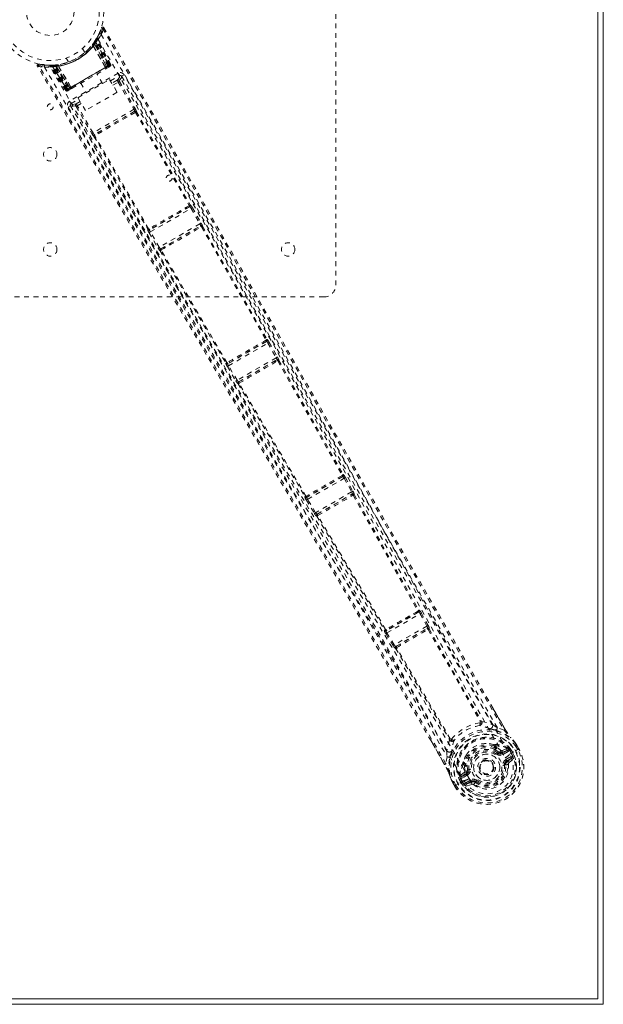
# Model space of a CAD drawing. Header units: inches. Extents: x 13.9 to 73.4, y 17.6 to 59.4.
# Tile 5 of 6: x 61.1 to 73.4, y 17.6 to 38.3. Entities that reach past the tile are written whole.
import ezdxf

# ---------------------------------------------------------------- set-up
doc = ezdxf.new("R2010")
doc.units = ezdxf.units.IN
doc.header["$MEASUREMENT"] = 0
doc.linetypes.add('SLD-Dashed', pattern=[0.075, 0.05, -0.025])
doc.linetypes.add('SLD-Solid', pattern=[0])

msp = doc.modelspace()

# ---------------------------------------------------------------- linework, layer by layer
at = {"color": 7, "linetype": 'SLD-Solid', "lineweight": 15}
for p, q in [((73.268, 59.246), (73.268, 17.732)), ((73.268, 17.732), (73.268, 59.246)), ((73.386, 59.364), (73.386, 17.614)), ((73.386, 17.614), (13.886, 17.614)), ((73.268, 17.732), (14.004, 17.732)), ((14.004, 17.732), (73.268, 17.732))]:
    msp.add_line(p, q, dxfattribs=at)
at = {"color": 7, "linetype": 'SLD-Dashed', "lineweight": 0}
for p, q in [((67.761, 44.239), (67.761, 32.739)), ((62.786, 38.02), (62.834, 38.144)), ((62.889, 38.15), (62.863, 38.135)), ((62.73, 37.913), (62.689, 37.85)), ((62.725, 37.907), (62.782, 38.013)), ((62.748, 37.945), (62.74, 37.931)), ((62.748, 37.916), (62.74, 37.902)), ((63.021, 37.374), (62.74, 37.902)), ((63.032, 37.381), (62.748, 37.916)), ((62.794, 38.037), (62.785, 38.014)), ((62.487, 37.631), (62.439, 37.714)), ((62.657, 37.808), (62.676, 37.835)), ((62.665, 37.773), (62.663, 37.77)), ((62.92, 37.315), (62.663, 37.77)), ((62.665, 37.773), (62.922, 37.317)), ((62.677, 37.832), (62.7, 37.815)), ((62.687, 37.846), (62.688, 37.848)), ((62.687, 37.817), (62.688, 37.819)), ((62.946, 37.33), (62.687, 37.817)), ((62.729, 37.883), (62.688, 37.819)), ((62.689, 37.85), (62.688, 37.848)), ((62.688, 37.819), (62.947, 37.331)), ((62.696, 37.86), (62.72, 37.844)), ((62.971, 37.345), (62.7, 37.815)), ((62.987, 37.354), (62.712, 37.832)), ((62.72, 37.844), (62.999, 37.361)), ((63.006, 37.361), (62.727, 37.886)), ((63.005, 37.365), (62.729, 37.883)), ((62.093, 37.514), (62.141, 37.431)), ((61.523, 37.387), (61.649, 37.372)), ((61.755, 37.362), (61.739, 37.362)), ((61.762, 37.361), (61.746, 37.361)), ((61.78, 37.348), (61.764, 37.348)), ((62.085, 36.834), (61.764, 37.348)), ((61.851, 37.365), (61.776, 37.362)), ((62.097, 36.84), (61.78, 37.348)), ((61.8, 37.351), (62.115, 36.847)), ((61.878, 37.351), (61.802, 37.348)), ((62.113, 36.85), (61.802, 37.348)), ((61.84, 37.365), (61.838, 37.364)), ((62.119, 36.853), (61.84, 37.336)), ((61.852, 37.366), (61.851, 37.365)), ((61.854, 37.366), (61.852, 37.366)), ((62.131, 36.86), (61.855, 37.337)), ((61.875, 37.339), (61.872, 37.367)), ((61.875, 37.339), (62.147, 36.869)), ((61.878, 37.351), (61.88, 37.351)), ((62.171, 36.883), (61.878, 37.351)), ((61.88, 37.351), (62.172, 36.884)), ((61.923, 37.374), (61.917, 37.373)), ((61.933, 37.348), (61.929, 37.349)), ((62.195, 36.897), (61.929, 37.349)), ((61.933, 37.348), (62.198, 36.899)), ((62.998, 37.361), (62.119, 36.853)), ((62.131, 36.86), (62.987, 37.354)), ((62.971, 37.345), (62.147, 36.869)), ((62.92, 37.315), (62.922, 37.317)), ((62.947, 37.331), (62.946, 37.33)), ((62.946, 37.297), (62.993, 37.325)), ((62.947, 37.331), (63.005, 37.365)), ((63.032, 37.381), (62.999, 37.361)), ((63.021, 37.374), (63.032, 37.381)), ((63.189, 37.196), (62.166, 36.606)), ((62.342, 36.68), (63.008, 37.065)), ((62.858, 36.978), (62.742, 37.18)), ((63.008, 37.065), (63.165, 36.793)), ((63.027, 37.033), (63.219, 37.144)), ((63.26, 37.133), (63.253, 37.141)), ((63.259, 37.133), (63.253, 37.141)), ((63.313, 37.163), (63.26, 37.133)), ((63.262, 37.13), (63.261, 37.131)), ((62.131, 36.86), (62.097, 36.84)), ((62.113, 36.85), (62.171, 36.883)), ((62.153, 36.839), (62.2, 36.867)), ((62.172, 36.884), (62.171, 36.883)), ((62.195, 36.897), (62.198, 36.899)), ((62.212, 36.874), (62.218, 36.877)), ((62.404, 36.985), (62.521, 36.783)), ((63.168, 37.048), (63.055, 36.983)), ((63.078, 36.944), (63.189, 37.009)), ((63.189, 37.009), (63.518, 36.436)), ((63.215, 37.024), (63.544, 36.451)), ((62.085, 36.834), (62.097, 36.84)), ((62.499, 36.408), (62.342, 36.68)), ((63.165, 36.793), (62.499, 36.408)), ((62.186, 36.512), (62.134, 36.482)), ((62.182, 36.523), (62.186, 36.512)), ((62.182, 36.523), (62.186, 36.514)), ((62.187, 36.511), (62.188, 36.509)), ((62.196, 36.554), (62.361, 36.648)), ((62.303, 36.497), (62.634, 35.926)), ((62.389, 36.599), (62.305, 36.55)), ((62.412, 36.56), (62.329, 36.512)), ((62.66, 35.941), (62.329, 36.512)), ((63.518, 36.436), (62.66, 35.941)), ((63.533, 36.394), (62.689, 35.906)), ((63.533, 36.394), (63.533, 36.393)), ((63.555, 36.37), (64.682, 34.415)), ((63.574, 36.382), (63.573, 36.382)), ((63.573, 36.382), (64.7, 34.427)), ((62.679, 35.866), (62.68, 35.866)), ((62.68, 35.866), (63.81, 33.912)), ((62.69, 35.907), (62.689, 35.906)), ((63.829, 33.922), (62.699, 35.876)), ((64.693, 34.386), (63.848, 33.898)), ((64.685, 34.384), (64.686, 34.384)), ((64.689, 34.386), (64.693, 34.386)), ((64.7, 34.427), (64.704, 34.427)), ((63.864, 33.856), (64.722, 34.351)), ((64.722, 34.351), (64.905, 34.028)), ((64.748, 34.365), (64.931, 34.043)), ((64.905, 34.028), (64.052, 33.536)), ((64.081, 33.501), (64.92, 33.985)), ((64.916, 33.982), (64.916, 33.982)), ((64.92, 33.985), (64.919, 33.984)), ((64.942, 33.961), (66.297, 31.584)), ((64.961, 33.974), (64.96, 33.973)), ((64.96, 33.973), (66.315, 31.596)), ((63.81, 33.912), (63.807, 33.909)), ((63.839, 33.841), (64.026, 33.521)), ((63.848, 33.898), (63.85, 33.902)), ((63.853, 33.904), (63.854, 33.904)), ((64.052, 33.536), (63.864, 33.856)), ((64.071, 33.46), (64.072, 33.46)), ((64.072, 33.46), (65.453, 31.098)), ((64.083, 33.501), (64.081, 33.501)), ((64.087, 33.503), (64.087, 33.503)), ((65.473, 31.108), (64.092, 33.47)), ((67.511, 32.489), (56.011, 32.489)), ((66.309, 31.556), (65.491, 31.083)), ((65.508, 31.042), (66.337, 31.52)), ((66.301, 31.554), (66.301, 31.554)), ((66.304, 31.556), (66.309, 31.556)), ((66.315, 31.596), (66.32, 31.596)), ((66.337, 31.52), (66.509, 31.212)), ((66.363, 31.535), (66.535, 31.227)), ((65.453, 31.098), (65.45, 31.094)), ((65.491, 31.083), (65.494, 31.088)), ((65.497, 31.09), (65.497, 31.09)), ((66.509, 31.212), (65.689, 30.739)), ((65.719, 30.704), (66.524, 31.169)), ((66.52, 31.165), (66.519, 31.165)), ((66.524, 31.169), (66.523, 31.168)), ((66.546, 31.144), (67.896, 28.74)), ((66.565, 31.158), (66.564, 31.156)), ((66.564, 31.156), (67.915, 28.753)), ((65.483, 31.026), (65.663, 30.723)), ((65.689, 30.739), (65.508, 31.042)), ((65.708, 30.663), (65.71, 30.663)), ((65.71, 30.663), (67.116, 28.292)), ((65.72, 30.704), (65.719, 30.704)), ((65.724, 30.706), (65.724, 30.706)), ((67.136, 28.301), (65.73, 30.673)), ((67.911, 28.713), (67.152, 28.275)), ((67.169, 28.233), (67.939, 28.677)), ((67.904, 28.713), (67.911, 28.713)), ((67.915, 28.753), (67.922, 28.753)), ((67.939, 28.677), (68.096, 28.39)), ((67.965, 28.692), (68.122, 28.405)), ((68.096, 28.39), (67.339, 27.953)), ((67.116, 28.292), (67.112, 28.286)), ((67.144, 28.218), (67.314, 27.938)), ((67.152, 28.275), (67.156, 28.281)), ((67.339, 27.953), (67.169, 28.233)), ((67.37, 27.919), (68.11, 28.346)), ((68.11, 28.346), (68.108, 28.344)), ((68.151, 28.335), (68.15, 28.333)), ((67.36, 27.878), (67.362, 27.878)), ((67.373, 27.92), (67.37, 27.919)), ((69.506, 25.901), (69.518, 25.903)), ((69.506, 25.863), (68.823, 25.468)), ((68.838, 25.425), (69.536, 25.828)), ((69.495, 25.861), (69.506, 25.863)), ((69.536, 25.828), (69.677, 25.569)), ((69.562, 25.842), (69.703, 25.583)), ((68.79, 25.487), (68.783, 25.478)), ((68.818, 25.496), (68.818, 25.496)), ((68.823, 25.468), (68.83, 25.477)), ((69.677, 25.569), (68.992, 25.174)), ((69.026, 25.141), (69.688, 25.523)), ((69.688, 25.523), (69.685, 25.52)), ((69.703, 25.583), (69.715, 25.558)), ((69.707, 25.495), (70.799, 23.562)), ((69.729, 25.512), (69.726, 25.508)), ((69.726, 25.508), (70.818, 23.576)), ((68.813, 25.409), (68.967, 25.158)), ((68.992, 25.174), (68.838, 25.425)), ((68.967, 25.158), (68.982, 25.135)), ((69.016, 25.1), (69.02, 25.101)), ((69.02, 25.101), (70.147, 23.189)), ((69.03, 25.142), (69.026, 25.141)), ((70.169, 23.198), (69.041, 25.111)), ((69.044, 25.118), (69.044, 25.118)), ((71.022, 23.92), (71.326, 23.394)), ((70.8, 23.561), (70.8, 23.562)), ((70.831, 23.563), (70.831, 23.563)), ((71.3, 23.38), (71.159, 23.431)), ((70.169, 23.198), (70.169, 23.197)), ((71.434, 23.23), (71.445, 23.216)), ((70.051, 22.658), (69.764, 23.155)), ((70.153, 23.171), (70.153, 23.171)), ((71.084, 23.08), (71.104, 23.069)), ((71.121, 23.003), (71.102, 23.037)), ((71.12, 23.051), (71.14, 23.017)), ((71.259, 22.953), (71.37, 22.993)), ((71.384, 22.989), (71.37, 22.993)), ((71.388, 22.987), (71.384, 22.989)), ((71.549, 23.092), (71.546, 23.096)), ((71.587, 22.97), (71.548, 23.036)), ((71.612, 22.984), (71.572, 23.052)), ((71.573, 23.052), (71.573, 23.052)), ((71.613, 22.985), (71.573, 23.052)), ((71.609, 22.982), (71.613, 22.985)), ((70.102, 22.821), (70.076, 22.673)), ((71.18, 22.921), (71.102, 22.976)), ((71.163, 22.898), (71.18, 22.921)), ((71.18, 22.921), (71.2, 22.911)), ((71.249, 22.913), (71.373, 22.956)), ((71.249, 22.913), (71.261, 22.892)), ((71.373, 22.956), (71.261, 22.892)), ((71.388, 22.93), (71.276, 22.866)), ((71.337, 22.76), (71.438, 22.818)), ((71.352, 22.734), (71.453, 22.792)), ((71.453, 22.792), (71.362, 22.716)), ((71.405, 22.971), (71.413, 22.958)), ((71.419, 22.957), (71.405, 22.971)), ((71.413, 22.958), (71.451, 22.892)), ((71.417, 22.872), (71.543, 22.945)), ((71.417, 22.872), (71.417, 22.871)), ((71.42, 22.956), (71.444, 22.973)), ((71.456, 22.894), (71.42, 22.956)), ((71.444, 22.973), (71.445, 22.972)), ((71.445, 22.972), (71.482, 22.909)), ((71.451, 22.892), (71.456, 22.894)), ((71.543, 22.945), (71.563, 22.956)), ((71.563, 22.956), (71.609, 22.982)), ((70.443, 22.687), (70.444, 22.71)), ((70.451, 22.664), (70.47, 22.631)), ((70.47, 22.631), (70.478, 22.529)), ((70.473, 22.673), (70.492, 22.64)), ((70.525, 22.643), (70.533, 22.548)), ((71.332, 22.649), (71.308, 22.646)), ((71.362, 22.716), (71.352, 22.734)), ((71.406, 22.696), (71.497, 22.776)), ((70.373, 22.405), (70.372, 22.401)), ((70.373, 22.405), (70.376, 22.419)), ((70.373, 22.405), (70.373, 22.405)), ((70.383, 22.359), (70.373, 22.383)), ((70.466, 22.495), (70.376, 22.419)), ((70.376, 22.419), (70.376, 22.419)), ((70.376, 22.419), (70.376, 22.419)), ((70.378, 22.378), (70.386, 22.365)), ((70.383, 22.359), (70.378, 22.378)), ((70.386, 22.365), (70.423, 22.298)), ((70.407, 22.399), (70.506, 22.484)), ((70.518, 22.463), (70.407, 22.399)), ((70.533, 22.437), (70.422, 22.373)), ((70.506, 22.484), (70.518, 22.463)), ((70.533, 22.548), (70.562, 22.551)), ((70.8, 22.52), (70.793, 22.533)), ((70.805, 22.512), (70.8, 22.52)), ((70.201, 22.314), (70.199, 22.318)), ((70.262, 22.205), (70.224, 22.273)), ((70.224, 22.273), (70.224, 22.273)), ((70.225, 22.274), (70.264, 22.205)), ((70.25, 22.287), (70.288, 22.22)), ((70.262, 22.205), (70.266, 22.207)), ((70.312, 22.234), (70.266, 22.207)), ((70.458, 22.318), (70.312, 22.234)), ((70.357, 22.345), (70.383, 22.358)), ((70.357, 22.344), (70.357, 22.345)), ((70.393, 22.28), (70.357, 22.344)), ((70.384, 22.357), (70.419, 22.295)), ((70.423, 22.298), (70.419, 22.295)), ((70.423, 22.298), (70.423, 22.298)), ((70.458, 22.318), (70.458, 22.318)), ((70.494, 22.273), (70.594, 22.331)), ((70.5, 22.201), (70.615, 22.24)), ((70.509, 22.247), (70.609, 22.305)), ((70.62, 22.288), (70.509, 22.247)), ((70.62, 22.288), (70.609, 22.305)), ((70.657, 22.233), (70.693, 22.28)), ((70.693, 22.28), (70.687, 22.284)), ((70.708, 22.299), (70.693, 22.28))]:
    msp.add_line(p, q, dxfattribs=at)
at = {"color": 7, "linetype": 'SLD-Dashed', "lineweight": 0, "flags": 128}
for points in [[(62.863, 38.135), (63.325, 37.322), (63.806, 36.477), (64.305, 35.601), (64.685, 34.933), (64.736, 34.844), (64.787, 34.755), (64.837, 34.665), (64.889, 34.576), (64.94, 34.486), (65.001, 34.378), (65.183, 34.059), (65.348, 33.768), (65.498, 33.504), (65.633, 33.268), (65.884, 32.827), (66.104, 32.441), (66.429, 31.869), (66.726, 31.348), (66.994, 30.878), (67.295, 30.349), (67.602, 29.811), (68.196, 28.77), (68.829, 27.663), (69.442, 26.594), (70.061, 25.518), (70.686, 24.436), (71.3, 23.38)], [(62.889, 38.15), (64.991, 34.456), (67.094, 30.763), (69.201, 27.073), (71.022, 23.92)], [(62.766, 37.906), (63.987, 35.797), (65.201, 33.684), (66.405, 31.568), (67.597, 29.447), (68.526, 27.779), (69.452, 26.112), (70.382, 24.449), (71.325, 22.798)], [(62.833, 38.009), (64.056, 35.895), (65.274, 33.778), (66.482, 31.658), (67.678, 29.533), (68.611, 27.862), (69.541, 26.192), (70.473, 24.526), (71.417, 22.872)], [(62.65, 37.796), (62.649, 37.794), (62.649, 37.792), (62.65, 37.79), (62.652, 37.787), (62.654, 37.784), (62.657, 37.78), (62.661, 37.777), (62.665, 37.773)], [(62.706, 37.875), (62.702, 37.867), (62.698, 37.859)], [(61.523, 37.384), (61.515, 37.384), (61.507, 37.382), (61.499, 37.378), (61.493, 37.373), (61.489, 37.367), (61.487, 37.36), (61.487, 37.352), (61.49, 37.345)], [(61.491, 37.343), (61.492, 37.343), (61.493, 37.344), (61.498, 37.347), (61.507, 37.352), (61.512, 37.355), (61.517, 37.358)], [(69.764, 23.155), (67.927, 26.338), (65.785, 30.008), (63.638, 33.675), (61.491, 37.343)], [(70.076, 22.673), (69.412, 23.832), (68.735, 25.004), (68.043, 26.197), (67.377, 27.343), (66.688, 28.523), (65.999, 29.702), (65.342, 30.825), (64.759, 31.82), (64.352, 32.516), (63.683, 33.659), (63.105, 34.645), (62.555, 35.585), (62.025, 36.49), (61.517, 37.358)], [(61.641, 37.321), (62.86, 35.204), (64.085, 33.091), (65.317, 30.985), (66.558, 28.886), (67.539, 27.243), (68.521, 25.603), (69.497, 23.962), (70.458, 22.318)], [(61.687, 37.367), (61.729, 37.362), (61.914, 37.374)], [(61.739, 37.362), (61.741, 37.362), (61.741, 37.362)], [(70.568, 22.361), (69.592, 24.033), (68.599, 25.699), (67.6, 27.364), (66.602, 29.033), (65.609, 30.707), (64.319, 32.907), (63.038, 35.114), (61.763, 37.327)], [(61.917, 37.373), (61.919, 37.372), (61.92, 37.371), (61.922, 37.369), (61.923, 37.366), (61.925, 37.363), (61.926, 37.358), (61.928, 37.354), (61.929, 37.349)], [(62.066, 37.405), (62.078, 37.407), (62.089, 37.412)], [(62.198, 36.899), (62.377, 37.002), (62.559, 37.107), (62.741, 37.212), (62.92, 37.315)], [(62.219, 36.877), (62.395, 36.979), (62.573, 37.082), (62.752, 37.185), (62.928, 37.287)], [(62.922, 37.317), (62.931, 37.322), (62.938, 37.326), (62.943, 37.329), (62.946, 37.33)], [(62.922, 37.317), (62.925, 37.312), (62.927, 37.307), (62.929, 37.302), (62.93, 37.298), (62.93, 37.294), (62.93, 37.291), (62.93, 37.288), (62.928, 37.287)], [(62.928, 37.287), (62.931, 37.288), (62.932, 37.289), (62.934, 37.29), (62.934, 37.291)], [(63.005, 37.365), (63.005, 37.364), (63.003, 37.364), (63, 37.362), (62.996, 37.359), (62.991, 37.356), (62.984, 37.353), (62.978, 37.349), (62.971, 37.345)], [(62.987, 37.354), (62.999, 37.361), (63.01, 37.368), (63.018, 37.372), (63.021, 37.374)], [(63.001, 37.329), (63.004, 37.331), (63.007, 37.332), (63.008, 37.333), (63.009, 37.334)], [(63.219, 37.144), (63.214, 37.108), (63.168, 37.048)], [(63.219, 37.144), (63.219, 37.146), (63.217, 37.149), (63.214, 37.154), (63.21, 37.16), (63.206, 37.168), (63.201, 37.177), (63.195, 37.186), (63.189, 37.196)], [(63.26, 37.133), (63.255, 37.097), (63.209, 37.037)], [(71.052, 23.498), (69.091, 26.899), (67.145, 30.308), (65.203, 33.721), (63.26, 37.133)], [(71.159, 23.431), (70.779, 24.087), (70.381, 24.775), (69.967, 25.494), (69.535, 26.246), (69.112, 26.984), (68.755, 27.606), (68.415, 28.201), (68.051, 28.84), (67.661, 29.523), (67.542, 29.733), (67.42, 29.946), (67.296, 30.164), (67.188, 30.353), (67.101, 30.507), (67.009, 30.668), (66.913, 30.836), (66.813, 31.012), (66.611, 31.368), (66.393, 31.751), (66.159, 32.161), (66.114, 32.241), (66.102, 32.262), (66.094, 32.276), (66.082, 32.296), (66.068, 32.322), (66.05, 32.353), (66.03, 32.389), (65.957, 32.516), (65.862, 32.684), (65.762, 32.859), (65.646, 33.062), (65.514, 33.295), (65.457, 33.395), (65.398, 33.499), (65.336, 33.608), (65.272, 33.721), (65.231, 33.793), (65.191, 33.862), (64.778, 34.588), (64.38, 35.287), (64.003, 35.949), (63.647, 36.575), (63.313, 37.163)], [(62.147, 36.869), (62.14, 36.865), (62.133, 36.861), (62.127, 36.858), (62.122, 36.855), (62.118, 36.852), (62.115, 36.851), (62.113, 36.85), (62.113, 36.85)], [(62.172, 36.884), (62.174, 36.885), (62.179, 36.888), (62.187, 36.892), (62.195, 36.897)], [(62.218, 36.877), (62.214, 36.877), (62.208, 36.881), (62.202, 36.888), (62.195, 36.897)], [(63.215, 37.024), (63.212, 37.022), (63.206, 37.019), (63.199, 37.014), (63.189, 37.009)], [(62.119, 36.853), (62.106, 36.846), (62.095, 36.839), (62.091, 36.837), (62.088, 36.835), (62.085, 36.834)], [(62.137, 36.83), (62.138, 36.831), (62.14, 36.832), (62.142, 36.833), (62.146, 36.835)], [(62.162, 36.844), (62.16, 36.843), (62.158, 36.842), (62.155, 36.841)], [(62.134, 36.482), (62.443, 35.955), (62.769, 35.396), (63.114, 34.808), (63.477, 34.189), (63.851, 33.548), (63.902, 33.462), (63.953, 33.376), (64.004, 33.289), (64.055, 33.201), (64.106, 33.113), (64.171, 33.003), (64.366, 32.67), (64.539, 32.374), (64.691, 32.115), (64.822, 31.892), (64.893, 31.77), (64.957, 31.662), (65.011, 31.568), (65.057, 31.49), (65.094, 31.426), (65.123, 31.378), (65.189, 31.265), (65.277, 31.114), (65.541, 30.664), (65.784, 30.248), (65.901, 30.05), (66.011, 29.86), (66.117, 29.68), (66.248, 29.455), (66.381, 29.229), (66.51, 29.008), (66.636, 28.793), (67.2, 27.827), (67.8, 26.799), (68.373, 25.814), (68.952, 24.815), (69.535, 23.808), (70.102, 22.821)], [(62.166, 36.606), (62.178, 36.586), (62.187, 36.569), (62.194, 36.558), (62.196, 36.554)], [(62.186, 36.512), (62.22, 36.499), (62.294, 36.509)], [(62.186, 36.512), (64.17, 33.124), (66.154, 29.736), (68.133, 26.346), (70.098, 22.948)], [(62.305, 36.55), (62.231, 36.54), (62.196, 36.554)], [(62.303, 36.497), (62.306, 36.499), (62.312, 36.502), (62.32, 36.507), (62.329, 36.512)], [(63.544, 36.451), (63.543, 36.451), (63.541, 36.45), (63.538, 36.448), (63.535, 36.446), (63.531, 36.444), (63.527, 36.442), (63.522, 36.439), (63.518, 36.436)], [(63.529, 36.391), (63.427, 36.332), (63.324, 36.272), (63.221, 36.213), (63.117, 36.153), (63.022, 36.098), (62.927, 36.043), (62.835, 35.99), (62.764, 35.949), (62.694, 35.909)], [(63.547, 36.372), (63.338, 36.251), (63.124, 36.127), (62.911, 36.004), (62.701, 35.883)], [(63.555, 36.37), (63.558, 36.376), (63.559, 36.382), (63.558, 36.388), (63.556, 36.392), (63.551, 36.395), (63.545, 36.396), (63.539, 36.396), (63.533, 36.393)], [(63.555, 36.37), (63.551, 36.372), (63.549, 36.372), (63.548, 36.372), (63.547, 36.372)], [(62.474, 36.02), (62.698, 35.638), (62.986, 35.145), (63.254, 34.687), (63.503, 34.262), (63.728, 33.877), (63.935, 33.525), (64.122, 33.206), (64.29, 32.919), (64.52, 32.526), (64.67, 32.27)], [(62.66, 35.941), (62.651, 35.936), (62.643, 35.931), (62.637, 35.928), (62.634, 35.926)], [(62.69, 35.907), (62.685, 35.902), (62.681, 35.897), (62.679, 35.892), (62.68, 35.886), (62.682, 35.882), (62.687, 35.878), (62.692, 35.876), (62.699, 35.876)], [(64.679, 34.408), (64.68, 34.409), (64.681, 34.409), (64.681, 34.411), (64.682, 34.415)], [(64.689, 34.386), (64.694, 34.39), (64.698, 34.395), (64.7, 34.4), (64.7, 34.405), (64.697, 34.409), (64.693, 34.413), (64.688, 34.415), (64.682, 34.415)], [(64.748, 34.365), (64.747, 34.365), (64.745, 34.364), (64.743, 34.362), (64.739, 34.361), (64.735, 34.358), (64.731, 34.356), (64.727, 34.353), (64.722, 34.351)], [(64.931, 34.043), (64.928, 34.042), (64.922, 34.038), (64.914, 34.034), (64.905, 34.028)], [(64.942, 33.961), (64.945, 33.967), (64.946, 33.973), (64.945, 33.979), (64.943, 33.983), (64.938, 33.986), (64.932, 33.987), (64.926, 33.987), (64.919, 33.984)], [(64.938, 34.029), (64.936, 34.033), (64.929, 34.042)], [(64.942, 33.961), (64.938, 33.963), (64.936, 33.963), (64.935, 33.963), (64.934, 33.962)], [(63.829, 33.922), (63.826, 33.917), (63.825, 33.911), (63.826, 33.906), (63.828, 33.902), (63.833, 33.899), (63.838, 33.898), (63.844, 33.899), (63.85, 33.902)], [(63.829, 33.922), (63.832, 33.921), (63.834, 33.921), (63.835, 33.921), (63.836, 33.921)], [(63.864, 33.856), (63.86, 33.853), (63.855, 33.85), (63.851, 33.848), (63.847, 33.845), (63.844, 33.844), (63.841, 33.842), (63.84, 33.841), (63.839, 33.841)], [(64.052, 33.536), (64.043, 33.531), (64.035, 33.526), (64.029, 33.522), (64.026, 33.521)], [(64.028, 33.522), (64.033, 33.511), (64.035, 33.508)], [(64.083, 33.501), (64.078, 33.497), (64.074, 33.492), (64.072, 33.486), (64.072, 33.481), (64.075, 33.476), (64.079, 33.472), (64.085, 33.47), (64.092, 33.47)], [(64.094, 33.477), (64.094, 33.477), (64.093, 33.476), (64.092, 33.474), (64.092, 33.47)], [(66.294, 31.578), (66.295, 31.578), (66.296, 31.579), (66.297, 31.58), (66.297, 31.584)], [(66.304, 31.556), (66.309, 31.56), (66.313, 31.564), (66.315, 31.57), (66.315, 31.575), (66.312, 31.579), (66.308, 31.582), (66.303, 31.584), (66.297, 31.584)], [(66.363, 31.535), (66.362, 31.534), (66.36, 31.533), (66.358, 31.532), (66.354, 31.53), (66.351, 31.528), (66.346, 31.525), (66.342, 31.523), (66.337, 31.52)], [(65.473, 31.108), (65.47, 31.103), (65.469, 31.097), (65.47, 31.092), (65.472, 31.088), (65.476, 31.085), (65.482, 31.085), (65.488, 31.085), (65.494, 31.088)], [(65.473, 31.108), (65.476, 31.107), (65.478, 31.107), (65.479, 31.107), (65.48, 31.107)], [(66.535, 31.227), (66.532, 31.225), (66.526, 31.222), (66.518, 31.217), (66.509, 31.212)], [(66.546, 31.144), (66.549, 31.15), (66.55, 31.156), (66.55, 31.162), (66.547, 31.167), (66.542, 31.17), (66.536, 31.171), (66.53, 31.17), (66.523, 31.168)], [(66.544, 31.21), (66.541, 31.214), (66.533, 31.225)], [(66.546, 31.144), (66.542, 31.146), (66.54, 31.146), (66.539, 31.146), (66.538, 31.145)], [(65.508, 31.042), (65.504, 31.039), (65.499, 31.036), (65.495, 31.034), (65.491, 31.031), (65.488, 31.029), (65.485, 31.028), (65.484, 31.027), (65.483, 31.026)], [(65.689, 30.739), (65.68, 30.733), (65.672, 30.728), (65.666, 30.725), (65.663, 30.723)], [(65.665, 30.725), (65.671, 30.712), (65.674, 30.707)], [(65.72, 30.704), (65.715, 30.7), (65.711, 30.695), (65.709, 30.689), (65.709, 30.683), (65.712, 30.678), (65.717, 30.675), (65.723, 30.673), (65.73, 30.673)], [(65.732, 30.68), (65.731, 30.679), (65.731, 30.679), (65.73, 30.677), (65.73, 30.673)], [(67.894, 28.734), (67.895, 28.734), (67.895, 28.735), (67.896, 28.737), (67.896, 28.74)], [(67.904, 28.713), (67.909, 28.716), (67.912, 28.721), (67.914, 28.726), (67.914, 28.731), (67.912, 28.735), (67.908, 28.738), (67.902, 28.74), (67.896, 28.74)], [(67.965, 28.692), (67.964, 28.691), (67.962, 28.69), (67.959, 28.689), (67.956, 28.687), (67.952, 28.685), (67.948, 28.682), (67.943, 28.68), (67.939, 28.677)], [(68.122, 28.405), (68.119, 28.403), (68.113, 28.4), (68.105, 28.395), (68.096, 28.39)], [(68.131, 28.388), (68.128, 28.392), (68.12, 28.403)], [(67.136, 28.301), (67.133, 28.296), (67.132, 28.29), (67.132, 28.285), (67.135, 28.281), (67.139, 28.279), (67.144, 28.278), (67.15, 28.279), (67.156, 28.281)], [(67.169, 28.233), (67.165, 28.23), (67.16, 28.228), (67.156, 28.225), (67.152, 28.223), (67.149, 28.221), (67.146, 28.219), (67.145, 28.218), (67.144, 28.218)], [(68.131, 28.32), (68.134, 28.326), (68.136, 28.332), (68.135, 28.338), (68.132, 28.343), (68.128, 28.346), (68.122, 28.348), (68.115, 28.347), (68.108, 28.344)], [(68.131, 28.32), (68.809, 27.103), (69.487, 25.887)], [(68.15, 28.333), (68.828, 27.116), (69.506, 25.901)], [(67.339, 27.953), (67.33, 27.948), (67.322, 27.943), (67.316, 27.939), (67.314, 27.938)], [(67.316, 27.939), (67.322, 27.926), (67.324, 27.922)], [(67.373, 27.92), (67.367, 27.915), (67.363, 27.91), (67.361, 27.904), (67.362, 27.898), (67.365, 27.893), (67.37, 27.89), (67.376, 27.888), (67.383, 27.888)], [(67.362, 27.878), (68.077, 26.682), (68.79, 25.487)], [(67.385, 27.895), (67.384, 27.895), (67.384, 27.894), (67.383, 27.892), (67.383, 27.888)], [(68.811, 25.497), (68.098, 26.692), (67.383, 27.888)], [(69.485, 25.881), (69.486, 25.881), (69.486, 25.882), (69.487, 25.884), (69.487, 25.887)], [(69.495, 25.861), (69.5, 25.864), (69.504, 25.869), (69.505, 25.874), (69.505, 25.879), (69.503, 25.882), (69.499, 25.885), (69.493, 25.887), (69.487, 25.887)], [(69.562, 25.842), (69.561, 25.842), (69.559, 25.841), (69.557, 25.839), (69.553, 25.837), (69.55, 25.835), (69.545, 25.833), (69.541, 25.831), (69.536, 25.828)], [(68.811, 25.497), (68.808, 25.492), (68.807, 25.486), (68.808, 25.481), (68.81, 25.477), (68.814, 25.475), (68.819, 25.474), (68.825, 25.474), (68.83, 25.477)], [(69.703, 25.583), (69.7, 25.582), (69.694, 25.578), (69.686, 25.574), (69.677, 25.569)], [(69.707, 25.495), (69.71, 25.501), (69.712, 25.507), (69.711, 25.513), (69.708, 25.518), (69.704, 25.522), (69.698, 25.523), (69.691, 25.523), (69.685, 25.52)], [(69.707, 25.495), (69.703, 25.497), (69.701, 25.497), (69.7, 25.497), (69.699, 25.496)], [(68.838, 25.425), (68.833, 25.422), (68.829, 25.419), (68.825, 25.417), (68.821, 25.415), (68.818, 25.413), (68.816, 25.411), (68.814, 25.41), (68.813, 25.409)], [(68.992, 25.174), (68.984, 25.169), (68.975, 25.164), (68.97, 25.16), (68.967, 25.158)], [(69.03, 25.142), (69.025, 25.138), (69.021, 25.133), (69.019, 25.127), (69.02, 25.121), (69.023, 25.116), (69.028, 25.113), (69.034, 25.111), (69.041, 25.111)], [(69.044, 25.118), (69.043, 25.117), (69.043, 25.117), (69.042, 25.115), (69.041, 25.111)], [(71.324, 23.393), (71.185, 23.633), (71.064, 23.841), (71.019, 23.919)], [(70.792, 23.534), (70.801, 23.528), (70.81, 23.525), (70.819, 23.525), (70.827, 23.528), (70.832, 23.534), (70.835, 23.543), (70.834, 23.553), (70.831, 23.563)], [(70.831, 23.563), (70.943, 23.537), (71.052, 23.498)], [(71.016, 23.403), (71.004, 23.406), (70.996, 23.409)], [(71.143, 23.375), (71.291, 23.319), (71.438, 23.224)], [(71.326, 23.394), (71.326, 23.394), (71.325, 23.394), (71.323, 23.393), (71.32, 23.391), (71.316, 23.389), (71.311, 23.386), (71.306, 23.383), (71.3, 23.38)], [(71.445, 23.216), (71.442, 23.221), (71.438, 23.224)], [(71.546, 23.096), (71.489, 23.168), (71.438, 23.224)], [(71.549, 23.092), (71.494, 23.162), (71.445, 23.216)], [(69.767, 23.157), (69.888, 22.946), (70.052, 22.659)], [(70.153, 23.171), (70.118, 23.061), (70.098, 22.948)], [(70.153, 23.171), (70.16, 23.163), (70.168, 23.158), (70.177, 23.156), (70.185, 23.157), (70.191, 23.162), (70.196, 23.17), (70.197, 23.18), (70.196, 23.19)], [(71.084, 23.08), (70.984, 23.098), (70.923, 23.097)], [(71.104, 23.069), (71.105, 23.069), (71.12, 23.051)], [(71.14, 23.017), (71.18, 22.993), (71.224, 22.959)], [(71.548, 23.037), (71.547, 23.041), (71.548, 23.055), (71.548, 23.06), (71.546, 23.065), (71.544, 23.069), (71.544, 23.071), (71.544, 23.073), (71.547, 23.076), (71.549, 23.078), (71.55, 23.08), (71.55, 23.082), (71.549, 23.086), (71.545, 23.093), (71.545, 23.095), (71.545, 23.096), (71.545, 23.096), (71.546, 23.096)], [(71.548, 23.036), (71.553, 23.04), (71.558, 23.043), (71.563, 23.046), (71.567, 23.048), (71.57, 23.05), (71.573, 23.051), (71.573, 23.052), (71.573, 23.052)], [(71.613, 22.985), (71.613, 22.985), (71.612, 22.984), (71.61, 22.983), (71.607, 22.981), (71.603, 22.979), (71.598, 22.976), (71.592, 22.973), (71.587, 22.97)], [(70.142, 22.476), (70.134, 22.65), (70.159, 22.807)], [(70.198, 22.931), (70.201, 22.943), (70.203, 22.951)], [(70.509, 22.858), (70.478, 22.806), (70.444, 22.71)], [(70.568, 22.361), (70.613, 22.295), (70.673, 22.241), (70.744, 22.201), (70.822, 22.175), (70.905, 22.166), (70.989, 22.172), (71.071, 22.194), (71.148, 22.23), (71.218, 22.279), (71.278, 22.339), (71.325, 22.408), (71.358, 22.485), (71.376, 22.565), (71.376, 22.647), (71.359, 22.726), (71.325, 22.798)], [(71.145, 22.874), (71.148, 22.879), (71.151, 22.883), (71.154, 22.887), (71.157, 22.891), (71.159, 22.894), (71.161, 22.896), (71.162, 22.897), (71.163, 22.898)], [(71.224, 22.959), (71.245, 22.951), (71.259, 22.953)], [(71.276, 22.866), (71.273, 22.871), (71.27, 22.876), (71.268, 22.88), (71.266, 22.884), (71.264, 22.887), (71.262, 22.89), (71.261, 22.891), (71.261, 22.892)], [(71.388, 22.93), (71.385, 22.935), (71.382, 22.94), (71.38, 22.945), (71.377, 22.948), (71.376, 22.952), (71.374, 22.954), (71.373, 22.956), (71.373, 22.956)], [(71.413, 22.958), (71.402, 22.942), (71.388, 22.93)], [(71.419, 22.957), (71.42, 22.956), (71.42, 22.956)], [(71.438, 22.818), (71.46, 22.826), (71.484, 22.825)], [(71.453, 22.792), (71.453, 22.793), (71.452, 22.795), (71.45, 22.797), (71.448, 22.8), (71.446, 22.804), (71.444, 22.809), (71.441, 22.813), (71.438, 22.818)], [(70.051, 22.658), (70.051, 22.658), (70.052, 22.659), (70.054, 22.66), (70.057, 22.662), (70.06, 22.664), (70.065, 22.667), (70.07, 22.67), (70.076, 22.673)], [(70.128, 22.507), (70.106, 22.556), (70.051, 22.658)], [(70.451, 22.664), (70.443, 22.686), (70.443, 22.687)], [(71.279, 22.642), (71.284, 22.643), (71.29, 22.644), (71.295, 22.644), (71.299, 22.645), (71.303, 22.645), (71.306, 22.646), (71.308, 22.646), (71.308, 22.646)], [(71.337, 22.76), (71.34, 22.755), (71.343, 22.75), (71.345, 22.746), (71.347, 22.742), (71.349, 22.739), (71.351, 22.736), (71.352, 22.735), (71.352, 22.734)], [(70.146, 22.466), (70.139, 22.485), (70.128, 22.507)], [(70.142, 22.476), (70.143, 22.471), (70.146, 22.466)], [(70.142, 22.476), (70.165, 22.404), (70.199, 22.318)], [(70.201, 22.314), (70.168, 22.397), (70.146, 22.466)], [(70.422, 22.373), (70.404, 22.366), (70.386, 22.365)], [(70.407, 22.399), (70.407, 22.398), (70.408, 22.396), (70.409, 22.394), (70.411, 22.391), (70.413, 22.387), (70.416, 22.382), (70.419, 22.378), (70.422, 22.373)], [(70.478, 22.529), (70.475, 22.507), (70.466, 22.495)], [(70.533, 22.437), (70.531, 22.442), (70.528, 22.447), (70.525, 22.451), (70.523, 22.455), (70.521, 22.458), (70.52, 22.461), (70.519, 22.462), (70.518, 22.463)], [(70.592, 22.555), (70.586, 22.554), (70.581, 22.554), (70.576, 22.553), (70.571, 22.552), (70.568, 22.552), (70.565, 22.552), (70.563, 22.551), (70.562, 22.551)], [(70.199, 22.318), (70.199, 22.319), (70.2, 22.32), (70.201, 22.319), (70.202, 22.318), (70.207, 22.311), (70.209, 22.308), (70.211, 22.308), (70.213, 22.308), (70.216, 22.308), (70.218, 22.309), (70.22, 22.308), (70.222, 22.308), (70.226, 22.302), (70.229, 22.299), (70.233, 22.296), (70.242, 22.293), (70.246, 22.291), (70.25, 22.287)], [(70.25, 22.287), (70.244, 22.284), (70.239, 22.281), (70.234, 22.279), (70.23, 22.276), (70.227, 22.274), (70.225, 22.273), (70.224, 22.272), (70.224, 22.273)], [(70.288, 22.22), (70.282, 22.217), (70.277, 22.214), (70.272, 22.211), (70.268, 22.209), (70.265, 22.207), (70.263, 22.205), (70.262, 22.205), (70.262, 22.205)], [(70.383, 22.358), (70.383, 22.358), (70.383, 22.359)], [(70.465, 22.236), (70.476, 22.258), (70.494, 22.273)], [(70.494, 22.273), (70.496, 22.268), (70.499, 22.263), (70.502, 22.259), (70.504, 22.255), (70.506, 22.252), (70.507, 22.249), (70.508, 22.248), (70.509, 22.247)], [(70.594, 22.331), (70.597, 22.326), (70.6, 22.322), (70.603, 22.317), (70.605, 22.313), (70.607, 22.31), (70.608, 22.308), (70.609, 22.306), (70.609, 22.305)], [(70.726, 22.323), (70.722, 22.319), (70.719, 22.314), (70.716, 22.31), (70.713, 22.307), (70.711, 22.304), (70.709, 22.301), (70.708, 22.3), (70.708, 22.299)]]:
    msp.add_lwpolyline(points, dxfattribs=at)
at = {"color": 7, "linetype": 'SLD-Dashed', "lineweight": 0}
for centre, radius in [((61.761, 38.489), 1.125), ((61.761, 38.489), 1.03), ((61.761, 38.489), 0.5), ((61.761, 36.489), 0.0625), ((61.761, 35.489), 0.141), ((64.261, 34.989), 0.0625), ((61.761, 33.489), 0.141), ((66.761, 33.489), 0.141), ((70.935, 22.599), 0.7), ((70.935, 22.599), 0.69), ((70.935, 22.599), 0.623), ((70.935, 22.599), 0.32), ((70.935, 22.599), 0.275), ((70.935, 22.599), 0.188), ((70.935, 22.599), 0.156), ((70.935, 22.599), 0.142), ((70.935, 22.599), 0.139), ((70.935, 22.599), 0.138)]:
    msp.add_circle(centre, radius, dxfattribs=at)
for centre, radius, start, end in [((61.761, 38.489), 1.157, 257.8168, 342.1804), ((61.779, 38.482), 1.108, 334.6032, 341.8907), ((61.759, 38.518), 1.188, 334.651, 341.9669), ((62.863, 38.135), 0.03, 29.6548, 162.1679), ((62.806, 38.006), 0.141, 66.0654, 78.3144), ((61.745, 38.517), 1.19, 270.8728, 329.1272), ((61.761, 38.489), 1.128, 270.4639, 329.5361), ((61.758, 38.491), 1.131, 324.323, 329.2306), ((61.845, 38.441), 1.03, 326.5916, 331.2047), ((61.977, 38.165), 0.807, 335.5792, 340.959), ((61.959, 38.175), 0.83, 336.505, 341.8146), ((62.755, 37.897), 0.0299, 149.2706, 208.2003), ((62.754, 37.898), 0.0281, 148.4134, 211.1778), ((61.76, 38.49), 1.128, 329.5379, 334.6612), ((62.737, 37.875), 0.043, 47.0452, 95.7808), ((62.19, 38.243), 0.632, 329.4451, 330.456), ((62.766, 37.916), 0.0299, 150.3227, 208.0971), ((62.771, 37.929), 0.0272, 150.0232, 212.6174), ((62.774, 37.93), 0.03, 151.1047, 208.0202), ((61.658, 38.698), 1.362, 324.4705, 329.6084), ((62.807, 37.994), 0.03, 30.3157, 154.0836), ((61.761, 38.488), 1.155, 273.8884, 326.1119), ((61.761, 38.488), 1.155, 274.6407, 325.3587), ((61.761, 38.488), 1.155, 275.661, 324.3389), ((61.779, 38.458), 1.12, 277.9113, 322.0886), ((62.679, 37.8), 0.0345, 194.8473, 241.0637), ((61.761, 38.489), 1.127, 322.0319, 325.3547), ((62.016, 38.127), 0.739, 331.4455, 335.2506), ((62.713, 37.831), 0.0297, 145.4596, 208.5244), ((62.714, 37.833), 0.0297, 145.5391, 208.525), ((62.664, 37.78), 0.0702, 47.3122, 71.074), ((61.937, 38.178), 0.845, 334.5222, 339.5654), ((61.517, 37.358), 0.03, 77.8336, 210.3435), ((61.737, 38.503), 1.186, 258.0275, 265.3539), ((60.065, 37.687), 1.488, 347.2341, 348.3888), ((61.759, 38.474), 1.113, 257.9377, 265.379), ((61.667, 37.336), 0.03, 85.9259, 209.6741), ((61.632, 38.683), 1.362, 270.3911, 275.5298), ((61.761, 38.489), 1.127, 265.3373, 270.4639), ((61.738, 37.332), 0.03, 31.9848, 88.8909), ((61.741, 37.334), 0.0278, 24.9434, 89.3774), ((61.754, 37.332), 0.0299, 31.9026, 89.6748), ((61.76, 38.205), 0.843, 269.6302, 271.1804), ((61.805, 37.337), 0.043, 144.196, 192.9797), ((61.933, 38.158), 0.827, 258.1773, 263.5029), ((61.761, 38.489), 1.127, 270.7605, 275.6864), ((61.776, 37.332), 0.0299, 31.8037, 90.7273), ((61.934, 38.144), 0.811, 259.0519, 264.4081), ((61.78, 37.339), 0.0236, 21.9901, 85.237), ((61.941, 38.176), 0.84, 260.4181, 265.4934), ((61.893, 37.349), 0.0549, 163.5959, 194.1787), ((61.853, 37.336), 0.0297, 31.4778, 94.4634), ((61.854, 37.336), 0.0297, 31.4752, 94.5393), ((61.936, 37.353), 0.0831, 171.404, 191.4127), ((61.948, 38.09), 0.742, 264.7576, 268.5468), ((61.899, 37.349), 0.0345, 358.9545, 45.1321), ((62.893, 37.292), 0.0354, 350.7697, 40.726), ((62.919, 37.316), 0.0299, 300.1891, 28.2041), ((62.921, 37.317), 0.0299, 300.1891, 28.2041), ((62.592, 37.118), 0.442, 27.1556, 30.914), ((62.955, 37.36), 0.0498, 306.4571, 5.6214), ((62.247, 36.917), 0.859, 28.6644, 30.5955), ((62.978, 37.351), 0.03, 300.0616, 28.0685), ((61.406, 36.431), 1.844, 29.4375, 30.2698), ((62.894, 37.506), 0.205, 301.05, 307.9556), ((62.994, 37.36), 0.03, 300.0297, 28.0337), ((62.928, 37.399), 0.104, 323.9479, 349.2758), ((63.006, 37.366), 0.03, 300.0064, 28.0052), ((63.234, 37.118), 0.09, 29.6441, 119.9878), ((63.234, 37.121), 0.0277, 47.5683, 123.1268), ((62.713, 37.193), 0.671, 209.7792, 212.251), ((62.532, 37.084), 0.441, 209.0847, 212.8445), ((62.196, 36.899), 0.0299, 211.7975, 299.812), ((62.197, 36.899), 0.0299, 211.7955, 299.8113), ((62.231, 36.91), 0.0354, 199.2738, 249.2299), ((63.183, 37.022), 0.03, 29.978, 119.5821), ((63.451, 37.172), 0.309, 203.6938, 212.0591), ((63.245, 37.045), 0.0372, 191.9476, 215.3248), ((62.111, 36.85), 0.03, 211.9935, 299.9958), ((62.122, 36.933), 0.104, 250.7191, 276.0559), ((62.122, 36.856), 0.03, 211.9655, 299.9722), ((62.138, 36.865), 0.03, 211.9317, 299.9367), ((62.139, 36.87), 0.0334, 217.6539, 298.9812), ((62.043, 37.021), 0.21, 292.3247, 298.994), ((62.211, 36.528), 0.09, 120.0134, 210.3551), ((62.209, 36.529), 0.0277, 116.8641, 192.2918), ((62.32, 36.524), 0.03, 120.4152, 210.0246), ((62.262, 36.476), 0.0455, 26.8233, 45.9025), ((62.094, 36.391), 0.264, 27.2301, 37.0187), ((63.39, 36.343), 0.187, 12.0218, 35.1754), ((63.462, 36.392), 0.0713, 1.3364, 38.5815), ((63.518, 36.411), 0.0233, 297.8047, 308.9223), ((63.517, 36.361), 0.0324, 19.8931, 67.9173), ((63.547, 36.367), 0.0301, 30.082, 118.6034), ((63.548, 36.367), 0.0301, 30.0685, 118.6186), ((63.439, 36.577), 0.236, 299.2317, 304.4816), ((62.805, 36.005), 0.187, 204.8249, 227.9778), ((62.727, 35.967), 0.0715, 201.469, 238.6024), ((62.705, 35.881), 0.0301, 121.3796, 209.933), ((62.706, 35.881), 0.0301, 121.397, 209.9184), ((62.575, 36.085), 0.243, 295.588, 300.6991), ((62.682, 35.928), 0.0226, 290.8851, 302.3781), ((62.726, 35.904), 0.0324, 172.0844, 220.1038), ((62.705, 35.878), 0.00678, 125.3946, 193.7926), ((81.646, 4.047), 34.78, 119.1979, 120.8021), ((80.979, 5.202), 33.423, 119.1768, 120.8232), ((64.655, 34.389), 0.0306, 350.9468, 38.7996), ((64.603, 34.558), 0.164, 298.7959, 306.4048), ((64.696, 34.366), 0.0212, 110.2724, 120.6389), ((64.674, 34.412), 0.0301, 300.5146, 29.3662), ((64.678, 34.412), 0.0301, 300.4969, 29.3679), ((64.65, 34.322), 0.0775, 21.7275, 55.8359), ((64.562, 34.28), 0.204, 24.6905, 45.9232), ((47.719, 62.811), 33.569, 299.1834, 300.8165), ((47.461, 63.257), 34.11, 299.1852, 300.8148), ((64.842, 33.981), 0.0787, 3.0016, 36.7353), ((64.904, 34.002), 0.0236, 299.3199, 309.6236), ((64.903, 33.951), 0.0335, 20.2922, 67.5591), ((64.934, 33.958), 0.0301, 29.8099, 119.4903), ((64.935, 33.959), 0.0301, 29.8101, 119.4964), ((64.762, 33.927), 0.205, 13.2932, 34.4444), ((64.872, 34.09), 0.147, 298.5254, 307.0011), ((64.005, 33.959), 0.204, 194.0753, 215.3101), ((63.833, 33.924), 0.0301, 210.6303, 299.5047), ((63.744, 34.063), 0.164, 293.6018, 301.2059), ((63.836, 33.928), 0.0301, 210.6313, 299.4872), ((63.864, 33.932), 0.0306, 201.2028, 249.0508), ((63.925, 33.904), 0.0775, 184.1601, 218.2759), ((63.864, 33.885), 0.0213, 119.3649, 129.71), ((64.211, 33.609), 0.205, 205.5531, 226.7083), ((64.124, 33.567), 0.0788, 203.2887, 236.9746), ((64.097, 33.475), 0.0301, 120.5029, 210.1913), ((64.098, 33.475), 0.0301, 120.5112, 210.1911), ((64.015, 33.596), 0.147, 292.9964, 301.4768), ((64.075, 33.523), 0.0237, 290.4033, 300.6531), ((64.12, 33.499), 0.0335, 172.446, 219.7105), ((67.511, 32.739), 0.25, 270, 0), ((83.369, 1.064), 34.966, 119.2297, 120.7711), ((82.595, 2.404), 33.395, 119.2041, 120.7959), ((66.27, 31.558), 0.0306, 351.6625, 38.4184), ((66.245, 31.682), 0.111, 297.8498, 309.2511), ((66.311, 31.536), 0.021, 110.3466, 120.6826), ((66.289, 31.582), 0.0301, 300.4669, 28.9449), ((66.294, 31.582), 0.0301, 300.4521, 28.9537), ((66.261, 31.49), 0.0814, 21.3817, 53.7097), ((66.166, 31.445), 0.216, 24.5572, 44.5487), ((65.659, 31.152), 0.216, 195.4481, 215.4462), ((65.476, 31.11), 0.0301, 211.0437, 299.5496), ((65.414, 31.202), 0.111, 290.7387, 302.1568), ((65.479, 31.114), 0.0301, 211.0569, 299.5284), ((65.508, 31.118), 0.0306, 201.5769, 248.337), ((65.572, 31.092), 0.0814, 186.2943, 218.6194), ((65.507, 31.071), 0.0213, 119.3945, 129.5749), ((49.309, 60.057), 33.63, 299.218, 300.782), ((49.147, 60.337), 33.98, 299.2153, 300.7847), ((66.442, 31.164), 0.0822, 3.421, 35.7101), ((66.508, 31.187), 0.0245, 299.2989, 309.5086), ((66.505, 31.133), 0.0351, 20.3291, 65.9747), ((66.538, 31.141), 0.0301, 29.368, 119.515), ((66.539, 31.143), 0.0301, 29.3697, 119.5224), ((66.357, 31.107), 0.214, 13.5494, 33.8192), ((66.498, 31.236), 0.104, 297.5818, 309.7857), ((65.855, 30.818), 0.214, 206.1722, 226.4602), ((65.764, 30.773), 0.0822, 204.3024, 236.5709), ((65.734, 30.678), 0.0301, 120.4717, 210.637), ((65.736, 30.678), 0.0301, 120.4828, 210.632), ((65.674, 30.76), 0.104, 290.2049, 302.4222), ((65.712, 30.727), 0.0245, 290.5052, 300.7374), ((65.759, 30.702), 0.0351, 174.0248, 219.6773), ((85.066, -1.877), 35.099, 119.2921, 120.7079), ((84.219, -0.409), 33.381, 119.2659, 120.7341), ((67.869, 28.715), 0.0313, 353.2211, 37.6817), ((67.856, 28.819), 0.0881, 297.0334, 311.7884), ((67.913, 28.69), 0.0245, 111.2378, 120.3106), ((67.888, 28.739), 0.0301, 300.5272, 28.4494), ((67.896, 28.739), 0.0301, 300.5047, 28.4887), ((67.868, 28.652), 0.0749, 20.0537, 55.3145), ((67.783, 28.612), 0.198, 23.7126, 45.5613), ((68.036, 28.347), 0.0743, 359.6633, 35.7238), ((67.963, 28.298), 0.192, 11.1648, 33.9003), ((67.304, 28.335), 0.198, 194.439, 216.2865), ((67.137, 28.301), 0.0301, 211.4998, 299.5025), ((67.088, 28.375), 0.0881, 288.2088, 302.9659), ((67.141, 28.307), 0.0301, 211.5454, 299.4704), ((67.14, 28.306), 0.00596, 225.8121, 294.2939), ((67.172, 28.312), 0.0313, 202.3315, 246.77), ((67.227, 28.281), 0.0749, 184.6897, 219.9406), ((67.171, 28.262), 0.0242, 119.6764, 128.84), ((50.889, 57.32), 33.706, 299.2859, 300.7141), ((50.807, 57.462), 33.898, 299.28, 300.72), ((68.092, 28.364), 0.0253, 298.8447, 309.4526), ((68.088, 28.308), 0.038, 20.8203, 63.5677), ((68.123, 28.318), 0.0301, 28.8919, 119.4233), ((68.125, 28.32), 0.0301, 28.8923, 119.4441), ((68.126, 28.315), 0.00679, 44.3767, 114.5469), ((68.093, 28.395), 0.0847, 296.8317, 312.2621), ((67.407, 27.984), 0.0743, 204.277, 240.3344), ((67.486, 28.022), 0.192, 206.0949, 228.8384), ((67.386, 27.893), 0.0301, 120.5504, 211.1125), ((67.388, 27.894), 0.0301, 120.5684, 211.115), ((67.336, 27.959), 0.0847, 287.7373, 303.1663), ((67.363, 27.946), 0.0283, 291.1193, 300.6236), ((67.415, 27.919), 0.038, 176.4291, 219.1771), ((69.452, 25.957), 0.0785, 296.9175, 313.9896), ((69.48, 25.886), 0.0301, 300.7998, 28.1081), ((69.491, 25.889), 0.0301, 300.7749, 28.1907), ((69.424, 25.787), 0.149, 21.8539, 51.0477), ((86.89, -5.038), 35.481, 119.3768, 120.6205), ((85.861, -3.253), 33.398, 119.3485, 120.6516), ((69.458, 25.861), 0.0331, 356.3681, 37.0466), ((69.505, 25.835), 0.0275, 111.8793, 120.2297), ((69.481, 25.81), 0.0582, 17.5422, 63.7669), ((68.93, 25.502), 0.149, 188.9469, 218.151), ((68.808, 25.494), 0.0301, 211.7806, 299.2496), ((68.769, 25.563), 0.0784, 285.9974, 303.0933), ((68.816, 25.503), 0.0301, 211.8913, 299.1991), ((68.815, 25.501), 0.00598, 226.9037, 293.944), ((68.848, 25.509), 0.0331, 202.9614, 243.6243), ((68.846, 25.457), 0.0252, 119.3912, 128.511), ((52.465, 54.59), 33.787, 299.3679, 300.632), ((52.396, 54.708), 33.951, 299.363, 300.6385), ((69.63, 25.534), 0.0589, 350.1721, 37.0025), ((69.664, 25.546), 0.0334, 299.4627, 308.1965), ((69.659, 25.481), 0.0426, 21.3796, 59.905), ((69.699, 25.494), 0.0301, 28.5559, 119.0951), ((69.702, 25.497), 0.0301, 28.5634, 119.1353), ((69.672, 25.563), 0.0769, 296.8865, 314.388), ((69.646, 25.513), 0.0829, 359.0746, 33.0436), ((68.881, 25.464), 0.0583, 176.2394, 222.4576), ((69.056, 25.172), 0.0828, 206.9557, 240.9249), ((69.046, 25.197), 0.0589, 202.9942, 249.829), ((69.041, 25.116), 0.0301, 120.8746, 211.4291), ((69.046, 25.117), 0.0301, 120.907, 211.4415), ((69, 25.175), 0.0767, 285.5891, 303.1332), ((69.02, 25.17), 0.0296, 291.2424, 301.1069), ((69.078, 25.145), 0.0426, 180.0979, 218.6192), ((70.944, 22.584), 0.963, 99.0616, 140.948), ((70.909, 22.643), 0.841, 98.2525, 141.7505), ((70.776, 23.536), 0.0608, 281.8513, 26.6907), ((70.707, 23.51), 0.0884, 337.1355, 15.7082), ((70.622, 22.607), 0.885, 65.0112, 79.1438), ((70.776, 23.553), 0.0249, 309.8141, 18.1802), ((70.765, 23.628), 0.0745, 297.7826, 315.7795), ((70.844, 23.587), 0.0278, 204.3135, 241.8567), ((70.998, 23.47), 0.0608, 268.0532, 27.8242), ((70.598, 21.247), 2.196, 75.6329, 79.0205), ((67.451, 17.602), 6.908, 57.5411, 58.5911), ((70.218, 23.672), 0.971, 342.18, 345.64), ((70.935, 22.599), 0.788, 39.1184, 200.8816), ((70.129, 23.261), 0.0746, 284.2391, 302.2058), ((70.188, 23.215), 0.026, 223.3978, 288.56), ((70.935, 22.599), 0.753, 35.5814, 204.4205), ((70.935, 22.599), 0.632, 36.2981, 203.702), ((70.935, 22.599), 0.602, 36.4998, 199.3934), ((74.205, 25.825), 3.797, 220.0842, 223.224), ((73.753, 24.895), 2.855, 211.7275, 215.6803), ((72.484, 24.036), 1.324, 209.0018, 217.5096), ((70.123, 23.172), 0.0299, 359.4686, 34.367), ((70.203, 23.205), 0.0608, 213.3118, 318.1456), ((70.26, 23.252), 0.0884, 224.284, 262.8701), ((71.085, 22.874), 0.885, 160.8586, 174.9885), ((70.935, 22.599), 0.78, 210, 29.6863), ((70.935, 22.599), 0.78, 210.3208, 29.6784), ((70.951, 22.571), 0.498, 74.7111, 165.2888), ((70.94, 22.59), 0.451, 66.3981, 173.6019), ((70.919, 22.628), 0.47, 89.4267, 150.6389), ((70.933, 22.602), 0.41, 65.7173, 174.3044), ((71.042, 23.068), 0.0441, 337.0568, 15.3907), ((71.075, 23.02), 0.0316, 30.7035, 75.4136), ((71.099, 22.589), 0.491, 54.6714, 91.7216), ((71.066, 23.102), 0.0747, 298.1665, 316.227), ((71.112, 23.005), 0.0305, 250.941, 24.043), ((71.076, 23.015), 0.0463, 303.6907, 345.7338), ((71.152, 22.617), 0.435, 59.8475, 94.1931), ((71.086, 23.069), 0.0744, 298.1618, 316.2893), ((71.358, 22.983), 0.0305, 299.0026, 7.7993), ((71.344, 22.927), 0.0746, 35.4401, 53.3747), ((71.192, 22.846), 0.434, 28.3226, 35.6284), ((70.855, 22.643), 0.826, 29.657, 32.9103), ((70.149, 22.98), 0.0608, 212.1729, 331.9486), ((77.053, 23.119), 6.958, 181.4118, 182.4545), ((70.364, 23.757), 0.972, 254.3618, 257.8204), ((72.279, 22.214), 2.201, 160.9832, 164.3635), ((70.935, 22.599), 0.75, 210.3209, 29.6791), ((70.935, 22.599), 0.629, 210.4096, 29.586), ((70.935, 22.599), 0.599, 210.4095, 29.5861), ((70.937, 22.595), 0.554, 210.0503, 29.957), ((70.935, 22.599), 0.376, 52.774, 187.226), ((70.935, 22.599), 0.346, 52.7743, 187.2256), ((70.935, 22.599), 0.275, 0.0002, 179.9998), ((71.217, 22.969), 0.119, 232.7727, 300.0017), ((71.217, 22.969), 0.089, 232.774, 300), ((71.195, 22.949), 0.031, 241.7517, 20.0598), ((71.222, 22.96), 0.0542, 246.2224, 299.383), ((71.233, 22.939), 0.03, 301.1033, 29.1105), ((71.132, 23.136), 0.389, 299.6776, 317.1685), ((70.935, 22.599), 0.593, 22.3909, 29.5868), ((71.469, 22.767), 0.0299, 17.8937, 121.9508), ((71.293, 22.746), 0.206, 8.3467, 22.3347), ((67.323, 21.196), 3.096, 25.0385, 28.214), ((66.503, 21.379), 3.801, 16.778, 19.9145), ((70.854, 22.454), 0.483, 147.963, 185.8045), ((70.81, 22.42), 0.434, 145.7993, 180.1524), ((70.475, 22.741), 0.0441, 224.6153, 262.948), ((70.433, 22.737), 0.0746, 283.7643, 301.8407), ((70.5, 22.689), 0.0316, 164.5987, 209.2832), ((70.495, 22.649), 0.0305, 215.9494, 349.0184), ((70.453, 22.703), 0.0744, 283.7134, 301.8387), ((70.505, 22.685), 0.0466, 254.3472, 296.1416), ((70.935, 22.599), 0.459, 232.774, 7.226), ((70.935, 22.599), 0.275, 180.0001, 359.9999), ((70.935, 22.599), 0.4, 232.774, 7.226), ((70.935, 22.599), 0.376, 232.774, 7.226), ((70.935, 22.599), 0.346, 232.7741, 7.226), ((70.935, 22.599), 0.157, 95.0098, 140.1679), ((71.397, 22.657), 0.119, 119.9993, 187.2276), ((71.397, 22.657), 0.089, 120, 187.226), ((71.403, 22.658), 0.0714, 124.7389, 187.1478), ((70.705, 27.831), 5.219, 276.8994, 277.5507), ((71.377, 22.69), 0.0301, 12.3843, 118.5425), ((71.436, 22.662), 0.0456, 131.4089, 187.4169), ((70.391, 22.425), 0.0305, 232.2045, 300.9918), ((70.478, 22.418), 0.107, 189.3761, 201.8129), ((70.492, 22.511), 0.0299, 210.8824, 298.9027), ((70.502, 22.549), 0.031, 219.9976, 358.1955), ((70.469, 22.538), 0.0647, 304.7253, 8.8811), ((70.474, 22.54), 0.089, 300, 7.226), ((70.474, 22.54), 0.119, 299.9998, 7.2271), ((70.916, 22.679), 0.803, 207.0427, 210.3888), ((66.834, 20.524), 3.816, 27.2813, 28.04), ((70.935, 22.599), 0.593, 210.4056, 217.6091), ((70.383, 22.668), 0.358, 282.1156, 301.0953), ((70.628, 22.362), 0.206, 217.654, 231.6601), ((70.523, 22.221), 0.0299, 118.0416, 222.1093), ((70.654, 22.228), 0.119, 52.7741, 119.9994), ((70.635, 22.262), 0.0301, 121.4474, 227.6272), ((70.654, 22.228), 0.089, 52.774, 120), ((70.63, 22.196), 0.0457, 52.6601, 108.5155), ((70.65, 22.223), 0.0716, 58.9512, 115.1664)]:
    msp.add_arc(centre, radius, start, end, dxfattribs=at)

doc.saveas('drawing.dxf')
